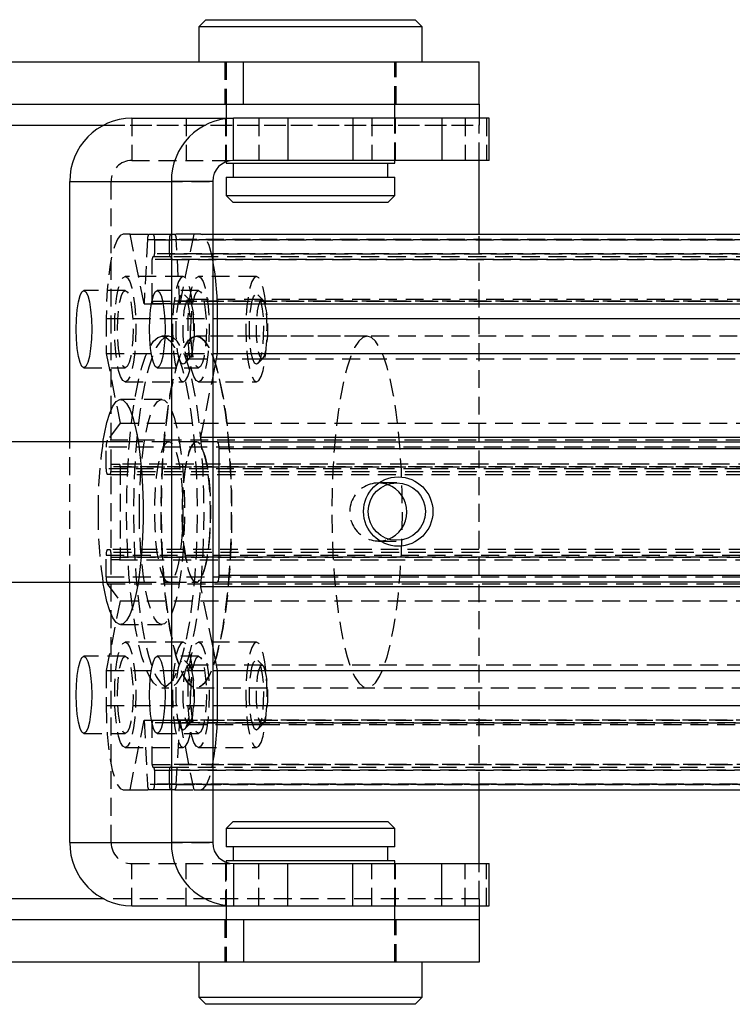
# Model space of a CAD drawing. Extents: x 32 to 389, y 23 to 292.
# Tile 5 of 8: x 190 to 240, y 105 to 175. Entities that reach past the tile are written whole.
import ezdxf

# ---------------------------------------------------------------- set-up
doc = ezdxf.new("R2010")
doc.units = 0
doc.linetypes.add('HIDDEN', pattern=[1.905, 1.27, -0.635])
doc.layers.get('0').update_dxf_attribs({"linetype": 'CONTINUOUS'})

msp = doc.modelspace()

# ---------------------------------------------------------------- linework, layer by layer
at = {"color": 7, "linetype": 'CONTINUOUS'}
for p, q in [((203.0158, 174.7672), (202.5158, 174.2672)), ((203.0158, 174.7672), (210.4533, 174.7672)), ((210.4533, 174.7672), (217.8908, 174.7672)), ((218.3908, 174.2672), (217.8908, 174.7672)), ((202.5158, 174.2672), (202.5158, 171.7672)), ((210.4533, 174.2672), (202.5158, 174.2672)), ((218.3908, 174.2672), (210.4533, 174.2672)), ((218.3908, 171.7672), (218.3908, 174.2672)), ((109.4648, 171.7672), (205.6809, 171.7672)), ((205.6809, 168.7672), (205.6809, 171.7672)), ((205.6809, 171.7672), (222.4533, 171.7672)), ((222.4533, 168.7672), (222.4533, 171.7672)), ((109.4648, 168.7672), (205.6809, 168.7672)), ((204.4533, 168.7672), (204.4533, 167.7672)), ((205.6809, 168.7672), (222.4533, 168.7672)), ((216.4533, 167.7672), (216.4533, 168.7672)), ((222.4533, 168.7672), (222.4533, 167.7672)), ((197.7434, 167.7672), (204.9655, 167.7672)), ((204.9655, 164.7672), (204.9655, 167.7672)), ((208.8411, 167.7672), (204.9655, 167.7672)), ((208.8411, 167.7672), (208.8411, 164.7672)), ((213.4707, 167.7672), (208.8411, 167.7672)), ((213.4707, 167.7672), (213.4707, 164.7672)), ((219.8041, 167.7672), (213.4707, 167.7672)), ((219.8041, 167.7672), (219.8041, 164.7672)), ((223.1684, 167.7672), (219.8041, 167.7672)), ((223.1684, 164.7672), (223.1684, 167.7672)), ((204.4533, 164.6731), (204.4533, 164.5672)), ((204.4533, 164.5672), (216.4533, 164.5672)), ((204.9533, 164.5672), (204.9533, 163.5672)), ((208.8411, 164.7672), (204.9655, 164.7672)), ((213.4707, 164.7672), (208.8411, 164.7672)), ((219.8041, 164.7672), (213.4707, 164.7672)), ((215.9533, 163.5672), (215.9533, 164.5672)), ((216.4533, 164.5672), (216.4533, 164.7672)), ((223.1684, 164.7672), (219.8041, 164.7672)), ((222.4533, 159.5172), (222.4533, 164.7672)), ((193.3349, 144.7672), (193.3349, 163.2672)), ((193.3349, 163.2672), (200.557, 163.2672)), ((200.557, 163.2672), (200.557, 116.2672)), ((203.496, 163.2672), (200.557, 163.2672)), ((203.496, 163.2672), (203.496, 116.2672)), ((204.4533, 163.5672), (204.4533, 162.2672)), ((204.4533, 163.5672), (216.4533, 163.5672)), ((216.4533, 162.2672), (216.4533, 163.5672)), ((204.4533, 162.2672), (204.9533, 161.7672)), ((204.4533, 162.2672), (216.4533, 162.2672)), ((215.9533, 161.7672), (204.9533, 161.7672)), ((215.9533, 161.7672), (216.4533, 162.2672)), ((203.496, 159.5172), (289.8341, 159.5172)), ((203.8471, 151.0319), (203.8471, 153.5172)), ((203.8471, 153.5172), (291.0378, 153.5172)), ((203.496, 149.2819), (203.8471, 151.0319)), ((203.8471, 151.0319), (291.0378, 151.0319)), ((203.496, 145.0912), (289.846, 145.0912)), ((198.1988, 144.7672), (142.9141, 144.7672)), ((203.8471, 144.7672), (203.496, 144.7672)), ((203.8471, 144.7672), (291.0378, 144.7672)), ((203.9474, 135.2672), (203.9474, 144.2672)), ((291.1381, 144.2672), (203.9474, 144.2672)), ((203.9474, 135.2672), (291.1381, 135.2672)), ((142.8248, 134.7672), (198.1988, 134.7672)), ((193.3349, 116.2672), (193.3349, 134.7672)), ((203.496, 134.7672), (203.8471, 134.7672)), ((289.846, 134.4432), (203.496, 134.4432)), ((291.0378, 134.7672), (203.8471, 134.7672)), ((203.8471, 128.5025), (203.496, 130.2525)), ((203.8471, 126.0172), (203.8471, 128.5025)), ((203.8471, 128.5025), (291.0378, 128.5025)), ((203.8471, 126.0172), (291.0378, 126.0172)), ((203.496, 120.0172), (289.8341, 120.0172)), ((222.4533, 114.7672), (222.4533, 120.0172)), ((204.9533, 117.7672), (204.4533, 117.2672)), ((204.9533, 117.7672), (210.4533, 117.7672)), ((210.4533, 117.7672), (215.9533, 117.7672)), ((216.4533, 117.2672), (215.9533, 117.7672)), ((204.4533, 117.2672), (204.4533, 115.9672)), ((210.4533, 117.2672), (204.4533, 117.2672)), ((216.4533, 117.2672), (210.4533, 117.2672)), ((216.4533, 115.9672), (216.4533, 117.2672)), ((193.3349, 116.2672), (200.557, 116.2672)), ((203.496, 116.2672), (200.557, 116.2672)), ((216.4533, 115.9672), (204.4533, 115.9672)), ((204.9533, 115.9672), (204.9533, 114.9672)), ((215.9533, 114.9672), (215.9533, 115.9672)), ((204.4533, 114.9672), (204.4533, 114.8613)), ((216.4533, 114.9672), (204.4533, 114.9672)), ((216.4533, 114.7672), (216.4533, 114.9672)), ((204.9655, 114.7672), (204.9655, 111.7672)), ((204.9655, 114.7672), (208.8411, 114.7672)), ((208.8411, 111.7672), (208.8411, 114.7672)), ((208.8411, 114.7672), (213.4707, 114.7672)), ((213.4707, 111.7672), (213.4707, 114.7672)), ((213.4707, 114.7672), (219.8041, 114.7672)), ((219.8041, 111.7672), (219.8041, 114.7672)), ((219.8041, 114.7672), (223.1684, 114.7672)), ((223.1684, 111.7672), (223.1684, 114.7672)), ((197.7434, 111.7672), (204.9655, 111.7672)), ((204.4533, 111.7672), (204.4533, 110.7672)), ((204.9655, 111.7672), (208.8411, 111.7672)), ((208.8411, 111.7672), (213.4707, 111.7672)), ((213.4707, 111.7672), (219.8041, 111.7672)), ((216.4533, 110.7672), (216.4533, 111.7672)), ((219.8041, 111.7672), (223.1684, 111.7672)), ((222.4533, 111.7672), (222.4533, 110.7672)), ((205.6809, 110.7672), (109.4648, 110.7672)), ((205.6809, 110.7672), (205.6809, 107.7672)), ((222.4533, 110.7672), (205.6809, 110.7672)), ((222.4533, 110.7672), (222.4533, 107.7672)), ((205.6809, 107.7672), (109.4648, 107.7672)), ((202.5158, 107.7672), (202.5158, 105.2672)), ((222.4533, 107.7672), (205.6809, 107.7672)), ((218.3908, 105.2672), (218.3908, 107.7672)), ((202.5158, 105.2672), (203.0158, 104.7672)), ((202.5158, 105.2672), (218.3908, 105.2672)), ((217.8908, 104.7672), (218.3908, 105.2672)), ((217.8908, 104.7672), (203.0158, 104.7672))]:
    msp.add_line(p, q, dxfattribs=at)
at = {"color": 7, "linetype": 'HIDDEN'}
for p, q in [((204.3533, 171.7672), (204.3533, 168.7672)), ((204.4533, 171.7672), (204.4533, 168.7672)), ((216.4533, 168.7672), (216.4533, 171.7672)), ((216.5533, 168.7672), (216.5533, 171.7672)), ((197.7434, 167.7672), (197.7434, 164.7672)), ((201.619, 167.7672), (201.619, 164.7672)), ((204.4033, 167.7672), (204.4033, 164.7672)), ((204.4533, 167.7672), (204.4533, 164.6731)), ((206.7861, 167.7672), (206.7861, 164.7672)), ((214.8179, 167.7672), (214.8179, 164.7672)), ((216.4533, 164.7672), (216.4533, 167.7672)), ((216.5033, 164.7672), (216.5033, 167.7672)), ((221.4536, 167.7672), (221.4536, 164.7672)), ((222.4533, 167.7672), (222.4533, 167.2672)), ((222.9651, 167.7672), (222.9651, 164.7672)), ((106.4533, 167.2672), (222.4533, 167.2672)), ((195.7238, 167.2672), (222.4533, 167.2672)), ((222.4533, 164.7672), (222.4533, 167.2672)), ((197.7434, 164.7672), (204.9655, 164.7672)), ((193.3349, 163.2672), (196.2739, 163.2672)), ((196.2739, 163.2672), (203.496, 163.2672)), ((196.2739, 116.2672), (196.2739, 163.2672)), ((197.6251, 159.5172), (197.1265, 159.5172)), ((198.6163, 154.5764), (197.6251, 159.5172)), ((197.6251, 159.5172), (198.9589, 159.5172)), ((198.862, 159.1466), (198.6163, 154.5764)), ((198.862, 159.1466), (286.0527, 159.1466)), ((198.9589, 159.5172), (199.2681, 159.5172)), ((199.2681, 159.5172), (200.5019, 159.5172)), ((199.3483, 159.1172), (199.3483, 158.1172)), ((199.3483, 159.1172), (286.539, 159.1172)), ((200.4216, 158.1172), (200.4216, 159.1172)), ((287.6123, 159.1172), (200.4216, 159.1172)), ((200.5019, 159.5172), (200.8111, 159.5172)), ((202.1448, 159.5172), (200.8111, 159.5172)), ((201.1536, 154.5764), (200.908, 159.1466)), ((288.0986, 159.1466), (200.908, 159.1466)), ((202.1448, 159.5172), (201.1536, 154.5764)), ((202.6434, 159.5172), (202.1448, 159.5172)), ((202.6434, 159.5172), (203.496, 159.5172)), ((222.4533, 120.0172), (222.4533, 159.5172)), ((199.2029, 154.7672), (199.2029, 157.7172)), ((286.3936, 157.7172), (199.2029, 157.7172)), ((199.3082, 157.9172), (199.243, 157.9172)), ((200.4617, 157.9172), (199.3082, 157.9172)), ((286.539, 158.1172), (199.3483, 158.1172)), ((200.4216, 158.1172), (287.6123, 158.1172)), ((200.5269, 157.9172), (200.4617, 157.9172)), ((287.7176, 157.9172), (200.5269, 157.9172)), ((200.5671, 157.7172), (200.5671, 154.7672)), ((200.5671, 157.7172), (287.7577, 157.7172)), ((201.3916, 156.5172), (197.277, 156.5172)), ((206.6076, 156.5172), (202.493, 156.5172)), ((197.277, 155.5172), (194.338, 155.5172)), ((202.493, 155.5172), (199.554, 155.5172)), ((199.2029, 154.7672), (286.3936, 154.7672)), ((287.7577, 154.7672), (200.5671, 154.7672)), ((201.8698, 154.8227), (201.4943, 155.2142)), ((206.9994, 154.8672), (201.7835, 154.8672)), ((207.0857, 154.8227), (206.7103, 155.2142)), ((285.1771, 154.8672), (206.9994, 154.8672)), ((198.6163, 154.5764), (201.1536, 154.5764)), ((200.5269, 154.5672), (199.243, 154.5672)), ((200.5269, 154.5672), (287.7176, 154.5672)), ((201.1536, 154.5764), (288.3443, 154.5764)), ((195.9229, 153.5172), (195.9229, 151.0319)), ((195.9229, 153.5172), (283.1135, 153.5172)), ((200.3748, 152.2672), (199.885, 152.2672)), ((214.4821, 152.2672), (202.3342, 152.2672)), ((284.6265, 152.2672), (202.3342, 152.2672)), ((195.9229, 151.0319), (196.9141, 146.0911)), ((195.9229, 151.0319), (203.8471, 151.0319)), ((201.4943, 150.3202), (201.8698, 150.7117)), ((201.7835, 150.6672), (206.9994, 150.6672)), ((206.7103, 150.3202), (207.0857, 150.7117)), ((206.9994, 150.6672), (285.1771, 150.6672)), ((194.338, 150.0172), (197.277, 150.0172)), ((199.554, 150.0172), (202.493, 150.0172)), ((202.6553, 145.0912), (203.496, 149.2819)), ((197.277, 149.0172), (201.3916, 149.0172)), ((202.493, 149.0172), (206.6076, 149.0172)), ((199.885, 147.7672), (196.946, 147.7672)), ((196.9141, 146.0911), (195.9972, 144.8665)), ((196.9141, 146.0911), (284.1047, 146.0911)), ((202.6553, 145.0912), (203.496, 145.0912)), ((193.3349, 134.7672), (193.3349, 144.7672)), ((195.9229, 142.8422), (195.9229, 144.3835)), ((283.1135, 144.3835), (195.9229, 144.3835)), ((283.1879, 144.8665), (195.9972, 144.8665)), ((202.3342, 144.7672), (198.1988, 144.7672)), ((202.3342, 144.7672), (200.3748, 144.7672)), ((203.496, 144.7672), (202.6795, 144.7672)), ((283.1135, 142.8422), (195.9229, 142.8422)), ((196.2438, 142.9672), (196.2438, 142.6422)), ((283.4345, 142.9672), (196.2438, 142.9672)), ((196.284, 143.1672), (196.8758, 143.1672)), ((284.0664, 143.1672), (196.8758, 143.1672)), ((196.9159, 142.9672), (196.9159, 136.5672)), ((196.9159, 142.9672), (284.1066, 142.9672)), ((196.2037, 142.4422), (196.0031, 142.4422)), ((196.2037, 142.4422), (283.3944, 142.4422)), ((196.2438, 142.6422), (283.4345, 142.6422)), ((216.5963, 141.8342), (215.2788, 141.8342)), ((215.2788, 137.7002), (216.5963, 137.7002)), ((195.9229, 135.1509), (195.9229, 136.6922)), ((195.9229, 136.6922), (283.1135, 136.6922)), ((196.0031, 137.0922), (196.2037, 137.0922)), ((283.3944, 137.0922), (196.2037, 137.0922)), ((196.2438, 136.8922), (196.2438, 136.5672)), ((283.4345, 136.8922), (196.2438, 136.8922)), ((196.2438, 136.5672), (283.4345, 136.5672)), ((284.1066, 136.5672), (196.9159, 136.5672)), ((196.8758, 136.3672), (196.284, 136.3672)), ((196.8758, 136.3672), (284.0664, 136.3672)), ((195.9229, 135.1509), (283.1135, 135.1509)), ((195.9972, 134.6679), (196.9141, 133.4433)), ((195.9972, 134.6679), (283.1879, 134.6679)), ((198.1988, 134.7672), (202.3342, 134.7672)), ((200.3748, 134.7672), (202.3342, 134.7672)), ((203.496, 130.2525), (202.6553, 134.4432)), ((203.496, 134.4432), (202.6553, 134.4432)), ((202.6795, 134.7672), (203.496, 134.7672)), ((196.9141, 133.4433), (195.9229, 128.5025)), ((196.9141, 133.4433), (284.1047, 133.4433)), ((196.946, 131.7672), (199.885, 131.7672)), ((201.3916, 130.5172), (197.277, 130.5172)), ((206.6076, 130.5172), (202.493, 130.5172)), ((197.277, 129.5172), (194.338, 129.5172)), ((202.493, 129.5172), (199.554, 129.5172)), ((201.8698, 128.8227), (201.4943, 129.2142)), ((206.9994, 128.8672), (201.7835, 128.8672)), ((207.0857, 128.8227), (206.7103, 129.2142)), ((285.1771, 128.8672), (206.9994, 128.8672)), ((195.9229, 128.5025), (195.9229, 126.0172)), ((195.9229, 128.5025), (203.8471, 128.5025)), ((199.885, 127.2672), (200.3748, 127.2672)), ((202.3342, 127.2672), (214.4821, 127.2672)), ((202.3342, 127.2672), (284.6265, 127.2672)), ((195.9229, 126.0172), (283.1135, 126.0172)), ((197.6251, 120.0172), (198.6163, 124.958)), ((198.6163, 124.958), (198.862, 120.3878)), ((198.6163, 124.958), (201.1536, 124.958)), ((199.2029, 121.8172), (199.2029, 124.7672)), ((286.3936, 124.7672), (199.2029, 124.7672)), ((199.243, 124.9672), (200.5269, 124.9672)), ((287.7176, 124.9672), (200.5269, 124.9672)), ((200.5671, 124.7672), (200.5671, 121.8172)), ((200.5671, 124.7672), (287.7577, 124.7672)), ((200.908, 120.3878), (201.1536, 124.958)), ((201.1536, 124.958), (202.1448, 120.0172)), ((201.1536, 124.958), (288.3443, 124.958)), ((201.4943, 124.3202), (201.8698, 124.7117)), ((201.7835, 124.6672), (206.9994, 124.6672)), ((206.7103, 124.3202), (207.0857, 124.7117)), ((206.9994, 124.6672), (285.1771, 124.6672)), ((194.338, 124.0172), (197.277, 124.0172)), ((199.554, 124.0172), (202.493, 124.0172)), ((197.277, 123.0172), (201.3916, 123.0172)), ((202.493, 123.0172), (206.6076, 123.0172)), ((199.2029, 121.8172), (286.3936, 121.8172)), ((287.7577, 121.8172), (200.5671, 121.8172)), ((199.243, 121.6172), (199.3082, 121.6172)), ((199.3082, 121.6172), (200.4617, 121.6172)), ((199.3483, 121.4172), (199.3483, 120.4172)), ((199.3483, 121.4172), (286.539, 121.4172)), ((200.4216, 120.4172), (200.4216, 121.4172)), ((287.6123, 121.4172), (200.4216, 121.4172)), ((200.4617, 121.6172), (200.5269, 121.6172)), ((200.5269, 121.6172), (287.7176, 121.6172)), ((286.539, 120.4172), (199.3483, 120.4172)), ((200.4216, 120.4172), (287.6123, 120.4172)), ((197.1265, 120.0172), (197.6251, 120.0172)), ((197.6251, 120.0172), (198.9589, 120.0172)), ((286.0527, 120.3878), (198.862, 120.3878)), ((199.2681, 120.0172), (198.9589, 120.0172)), ((200.5019, 120.0172), (199.2681, 120.0172)), ((200.8111, 120.0172), (200.5019, 120.0172)), ((200.8111, 120.0172), (202.1448, 120.0172)), ((200.908, 120.3878), (288.0986, 120.3878)), ((202.1448, 120.0172), (202.6434, 120.0172)), ((202.6434, 120.0172), (203.496, 120.0172)), ((193.3349, 116.2672), (196.2739, 116.2672)), ((196.2739, 116.2672), (203.496, 116.2672)), ((204.4533, 114.8613), (204.4533, 111.7672)), ((197.7434, 114.7672), (204.9655, 114.7672)), ((197.7434, 111.7672), (197.7434, 114.7672)), ((201.619, 111.7672), (201.619, 114.7672)), ((204.4033, 114.7672), (204.4033, 111.7672)), ((206.7861, 111.7672), (206.7861, 114.7672)), ((214.8179, 111.7672), (214.8179, 114.7672)), ((216.4533, 111.7672), (216.4533, 114.7672)), ((216.5033, 111.7672), (216.5033, 114.7672)), ((221.4536, 111.7672), (221.4536, 114.7672)), ((222.4533, 112.2672), (222.4533, 114.7672)), ((222.9651, 111.7672), (222.9651, 114.7672)), ((222.4533, 112.2672), (106.4533, 112.2672)), ((222.4533, 112.2672), (195.7238, 112.2672)), ((222.4533, 112.2672), (222.4533, 111.7672)), ((204.3533, 110.7672), (204.3533, 107.7672)), ((204.4533, 110.7672), (204.4533, 107.7672)), ((216.4533, 107.7672), (216.4533, 110.7672)), ((216.5533, 107.7672), (216.5533, 110.7672))]:
    msp.add_line(p, q, dxfattribs=at)
at = {"color": 8, "linetype": 'CONTINUOUS'}
for p, q in [((106.4533, 167.2672), (195.7238, 167.2672)), ((195.7238, 112.2672), (106.4533, 112.2672))]:
    msp.add_line(p, q, dxfattribs=at)
at = {"color": 7, "linetype": 'HIDDEN', "flags": 128}
for points in [[(197.1265, 159.5172), (196.9175, 159.4261), (196.7149, 159.1554), (196.5247, 158.7134), (196.3528, 158.1135), (196.2045, 157.3739), (196.0841, 156.5172), (195.9955, 155.5693), (195.9412, 154.5591), (195.9229, 153.5172)], [(203.496, 157.7525), (203.4171, 158.1135), (203.2453, 158.7134), (203.0551, 159.1554), (202.8524, 159.4261), (202.6434, 159.5172)], [(197.277, 149.0172), (197.1096, 149.1112), (196.9506, 149.3886), (196.808, 149.8353), (196.6888, 150.4291), (196.5992, 151.1401), (196.5436, 151.9328), (196.5247, 152.7672), (196.5436, 153.6017), (196.5992, 154.3943), (196.6888, 155.1053), (196.808, 155.6991), (196.9506, 156.1458), (197.1096, 156.4232), (197.277, 156.5172), (197.4444, 156.4232), (197.6034, 156.1458), (197.7461, 155.6991), (197.8652, 155.1053), (197.9548, 154.3943), (198.0104, 153.6017), (198.0293, 152.7672), (198.0104, 151.9328), (197.9548, 151.1401), (197.8652, 150.4291), (197.7461, 149.8353), (197.6034, 149.3886), (197.4444, 149.1112), (197.277, 149.0172)], [(201.3916, 149.0172), (201.559, 149.1112), (201.718, 149.3886), (201.8607, 149.8353), (201.9798, 150.4291), (202.0694, 151.1401), (202.1251, 151.9328), (202.1439, 152.7672), (202.1251, 153.6017), (202.0694, 154.3943), (201.9798, 155.1053), (201.8607, 155.6991), (201.718, 156.1458), (201.559, 156.4232), (201.3916, 156.5172), (201.2242, 156.4232), (201.0652, 156.1458), (200.9226, 155.6991), (200.8034, 155.1053), (200.7138, 154.3943), (200.6582, 153.6017), (200.6393, 152.7672), (200.6582, 151.9328), (200.7138, 151.1401), (200.8034, 150.4291), (200.9226, 149.8353), (201.0652, 149.3886), (201.2242, 149.1112), (201.3916, 149.0172)], [(202.493, 149.0172), (202.3256, 149.1112), (202.1666, 149.3886), (202.0239, 149.8353), (201.9048, 150.4291), (201.8152, 151.1401), (201.7595, 151.9328), (201.7407, 152.7672), (201.7595, 153.6017), (201.8152, 154.3943), (201.9048, 155.1053), (202.0239, 155.6991), (202.1666, 156.1458), (202.3256, 156.4232), (202.493, 156.5172), (202.6604, 156.4232), (202.8194, 156.1458), (202.962, 155.6991), (203.0811, 155.1053), (203.1708, 154.3943), (203.2264, 153.6017), (203.2453, 152.7672), (203.2264, 151.9328), (203.1708, 151.1401), (203.0811, 150.4291), (202.962, 149.8353), (202.8194, 149.3886), (202.6604, 149.1112), (202.493, 149.0172)], [(206.6076, 149.0172), (206.775, 149.1112), (206.934, 149.3886), (207.0766, 149.8353), (207.1958, 150.4291), (207.2854, 151.1401), (207.341, 151.9328), (207.3599, 152.7672), (207.341, 153.6017), (207.2854, 154.3943), (207.1958, 155.1053), (207.0766, 155.6991), (206.934, 156.1458), (206.775, 156.4232), (206.6076, 156.5172), (206.4402, 156.4232), (206.2812, 156.1458), (206.1385, 155.6991), (206.0194, 155.1053), (205.9298, 154.3943), (205.8741, 153.6017), (205.8553, 152.7672), (205.8741, 151.9328), (205.9298, 151.1401), (206.0194, 150.4291), (206.1385, 149.8353), (206.2812, 149.3886), (206.4402, 149.1112), (206.6076, 149.0172)], [(196.7253, 152.7672), (196.7441, 153.479), (196.7992, 154.1422), (196.8869, 154.7118), (197.0012, 155.1488), (197.1342, 155.4235), (197.277, 155.5172), (197.4198, 155.4235), (197.5528, 155.1488), (197.6671, 154.7118), (197.7548, 154.1422), (197.8099, 153.479), (197.8287, 152.7672), (197.8099, 152.0555), (197.7548, 151.3922), (197.6671, 150.8227), (197.5528, 150.3856), (197.4198, 150.1109), (197.277, 150.0172), (197.1342, 150.1109), (197.0012, 150.3856), (196.8869, 150.8227), (196.7992, 151.3922), (196.7441, 152.0555), (196.7253, 152.7672)], [(201.9413, 152.7672), (201.9601, 153.479), (202.0152, 154.1422), (202.1029, 154.7118), (202.2171, 155.1488), (202.3502, 155.4235), (202.493, 155.5172), (202.6358, 155.4235), (202.7688, 155.1488), (202.8831, 154.7118), (202.9707, 154.1422), (203.0259, 153.479), (203.0446, 152.7672), (203.0259, 152.0555), (202.9707, 151.3922), (202.8831, 150.8227), (202.7688, 150.3856), (202.6358, 150.1109), (202.493, 150.0172), (202.3502, 150.1109), (202.2171, 150.3856), (202.1029, 150.8227), (202.0152, 151.3922), (201.9601, 152.0555), (201.9413, 152.7672)], [(201.3916, 150.2672), (201.2563, 150.3599), (201.131, 150.6312), (201.0251, 151.0608), (200.9463, 151.617), (200.9006, 152.2586), (200.8913, 152.9378), (200.919, 153.6044), (200.9819, 154.2089), (201.0751, 154.7065), (201.1918, 155.0602), (201.3233, 155.2439), (201.4599, 155.2439), (201.5914, 155.0602), (201.7081, 154.7065), (201.8014, 154.2089), (201.8642, 153.6044), (201.892, 152.9378), (201.8827, 152.2586), (201.8369, 151.617), (201.7582, 151.0608), (201.6522, 150.6312), (201.5269, 150.3599), (201.3916, 150.2672)], [(201.7835, 154.8672), (201.6593, 154.7739), (201.5462, 154.5023), (201.4541, 154.0765), (201.3913, 153.5344), (201.3634, 152.9241), (201.3728, 152.2999), (201.4186, 151.7172), (201.4969, 151.2278), (201.6007, 150.8752), (201.7207, 150.6907), (201.8463, 150.6907), (201.9663, 150.8752), (202.07, 151.2278), (202.1483, 151.7172), (202.1942, 152.2999), (202.2036, 152.9241), (202.1757, 153.5344), (202.1129, 154.0765), (202.0208, 154.5023), (201.9077, 154.7739), (201.7835, 154.8672)], [(206.6076, 150.2672), (206.4723, 150.3599), (206.347, 150.6312), (206.241, 151.0608), (206.1623, 151.617), (206.1165, 152.2586), (206.1072, 152.9378), (206.135, 153.6044), (206.1978, 154.2089), (206.2911, 154.7065), (206.4078, 155.0602), (206.5393, 155.2439), (206.6759, 155.2439), (206.8074, 155.0602), (206.9241, 154.7065), (207.0173, 154.2089), (207.0802, 153.6044), (207.1079, 152.9378), (207.0986, 152.2586), (207.0529, 151.617), (206.9741, 151.0608), (206.8682, 150.6312), (206.7429, 150.3599), (206.6076, 150.2672)], [(206.9994, 154.8672), (206.8753, 154.7739), (206.7621, 154.5023), (206.6701, 154.0765), (206.6073, 153.5344), (206.5793, 152.9241), (206.5887, 152.2999), (206.6346, 151.7172), (206.7129, 151.2278), (206.8167, 150.8752), (206.9367, 150.6907), (207.0622, 150.6907), (207.1822, 150.8752), (207.286, 151.2278), (207.3643, 151.7172), (207.4102, 152.2999), (207.4196, 152.9241), (207.3916, 153.5344), (207.3288, 154.0765), (207.2368, 154.5023), (207.1236, 154.7739), (206.9994, 154.8672)], [(199.885, 152.2672), (200.1873, 152.1761), (200.4851, 151.904), (200.7742, 151.4549), (201.0504, 150.8354), (201.3095, 150.0545), (201.5479, 149.1236), (201.762, 148.0562), (201.9488, 146.868), (202.1054, 145.5763), (202.2297, 144.1998), (202.3198, 142.7587), (202.3744, 141.2739), (202.3927, 139.7672), (202.3744, 138.2605), (202.3198, 136.7758), (202.2297, 135.3347), (202.1054, 133.9582), (201.9488, 132.6664), (201.762, 131.4782), (201.5479, 130.4108), (201.3095, 129.4799), (201.0504, 128.699), (200.7742, 128.0795), (200.4851, 127.6304), (200.1873, 127.3584), (199.885, 127.2672), (199.5827, 127.3584), (199.2849, 127.6304), (198.9958, 128.0795), (198.7196, 128.699), (198.4605, 129.4799), (198.2221, 130.4108), (198.008, 131.4782), (197.8212, 132.6664), (197.6646, 133.9582), (197.5403, 135.3347), (197.4502, 136.7758), (197.3956, 138.2605), (197.3773, 139.7672), (197.3956, 141.2739), (197.4502, 142.7587), (197.5403, 144.1998), (197.6646, 145.5763), (197.8212, 146.868), (198.008, 148.0562), (198.2221, 149.1236), (198.4605, 150.0545), (198.7196, 150.8354), (198.9958, 151.4549), (199.2849, 151.904), (199.5827, 152.1761), (199.885, 152.2672)], [(200.3748, 152.2672), (200.0726, 152.1761), (199.7747, 151.904), (199.4856, 151.4549), (199.2094, 150.8354), (198.9503, 150.0545), (198.7119, 149.1236), (198.4978, 148.0562), (198.311, 146.868), (198.1544, 145.5763), (198.0301, 144.1998), (197.94, 142.7587), (197.8854, 141.2739), (197.8672, 139.7672), (197.8854, 138.2605), (197.94, 136.7758), (198.0301, 135.3347), (198.1544, 133.9582), (198.311, 132.6664), (198.4978, 131.4782), (198.7119, 130.4108), (198.9503, 129.4799), (199.2094, 128.699), (199.4856, 128.0795), (199.7747, 127.6304), (200.0726, 127.3584), (200.3748, 127.2672), (200.6771, 127.3584), (200.9749, 127.6304), (201.2641, 128.0795), (201.5402, 128.699), (201.7993, 129.4799), (202.0377, 130.4108), (202.2518, 131.4782), (202.4386, 132.6664), (202.5953, 133.9582), (202.7195, 135.3347), (202.8096, 136.7758), (202.8642, 138.2605), (202.8825, 139.7672), (202.8642, 141.2739), (202.8096, 142.7587), (202.7195, 144.1998), (202.5953, 145.5763), (202.4386, 146.868), (202.2518, 148.0562), (202.0377, 149.1236), (201.7993, 150.0545), (201.5402, 150.8354), (201.2641, 151.4549), (200.9749, 151.904), (200.6771, 152.1761), (200.3748, 152.2672)], [(202.3342, 152.2672), (202.0319, 152.1761), (201.734, 151.904), (201.4449, 151.4549), (201.1688, 150.8354), (200.9096, 150.0545), (200.6713, 149.1236), (200.4571, 148.0562), (200.2704, 146.868), (200.1137, 145.5763), (199.9894, 144.1998), (199.8994, 142.7587), (199.8448, 141.2739), (199.8265, 139.7672), (199.8448, 138.2605), (199.8994, 136.7758), (199.9894, 135.3347), (200.1137, 133.9582), (200.2704, 132.6664), (200.4571, 131.4782), (200.6713, 130.4108), (200.9096, 129.4799), (201.1688, 128.699), (201.4449, 128.0795), (201.734, 127.6304), (202.0319, 127.3584), (202.3342, 127.2672), (202.6364, 127.3584), (202.9343, 127.6304), (203.2234, 128.0795), (203.4995, 128.699), (203.7587, 129.4799), (203.9971, 130.4108), (204.2112, 131.4782), (204.3979, 132.6664), (204.5546, 133.9582), (204.6789, 135.3347), (204.769, 136.7758), (204.8236, 138.2605), (204.8418, 139.7672), (204.8236, 141.2739), (204.769, 142.7587), (204.6789, 144.1998), (204.5546, 145.5763), (204.3979, 146.868), (204.2112, 148.0562), (203.9971, 149.1236), (203.7587, 150.0545), (203.4995, 150.8354), (203.2234, 151.4549), (202.9343, 151.904), (202.6364, 152.1761), (202.3342, 152.2672)], [(202.3342, 152.2672), (202.6364, 152.1761), (202.9343, 151.904), (203.2234, 151.4549), (203.4995, 150.8354), (203.7587, 150.0545), (203.9971, 149.1236), (204.2112, 148.0562), (204.3979, 146.868), (204.5546, 145.5763), (204.6789, 144.1998), (204.769, 142.7587), (204.8236, 141.2739), (204.8418, 139.7672), (204.8236, 138.2605), (204.769, 136.7758), (204.6789, 135.3347), (204.5546, 133.9582), (204.3979, 132.6664), (204.2112, 131.4782), (203.9971, 130.4108), (203.7587, 129.4799), (203.4995, 128.699), (203.2234, 128.0795), (202.9343, 127.6304), (202.6364, 127.3584), (202.3342, 127.2672), (202.0319, 127.3584), (201.734, 127.6304), (201.4449, 128.0795), (201.1688, 128.699), (200.9096, 129.4799), (200.6713, 130.4108), (200.4571, 131.4782), (200.2704, 132.6664), (200.1137, 133.9582), (199.9894, 135.3347), (199.8994, 136.7758), (199.8448, 138.2605), (199.8265, 139.7672), (199.8448, 141.2739), (199.8994, 142.7587), (199.9894, 144.1998), (200.1137, 145.5763), (200.2704, 146.868), (200.4571, 148.0562), (200.6713, 149.1236), (200.9096, 150.0545), (201.1688, 150.8354), (201.4449, 151.4549), (201.734, 151.904), (202.0319, 152.1761), (202.3342, 152.2672)], [(214.4821, 152.2672), (214.1798, 152.1761), (213.882, 151.904), (213.5928, 151.4549), (213.3167, 150.8354), (213.0576, 150.0545), (212.8192, 149.1236), (212.6051, 148.0562), (212.4183, 146.868), (212.2616, 145.5763), (212.1374, 144.1998), (212.0473, 142.7587), (211.9927, 141.2739), (211.9744, 139.7672), (211.9927, 138.2605), (212.0473, 136.7758), (212.1374, 135.3347), (212.2616, 133.9582), (212.4183, 132.6664), (212.6051, 131.4782), (212.8192, 130.4108), (213.0576, 129.4799), (213.3167, 128.699), (213.5928, 128.0795), (213.882, 127.6304), (214.1798, 127.3584), (214.4821, 127.2672), (214.7843, 127.3584), (215.0822, 127.6304), (215.3713, 128.0795), (215.6474, 128.699), (215.9066, 129.4799), (216.145, 130.4108), (216.3591, 131.4782), (216.5458, 132.6664), (216.7025, 133.9582), (216.8268, 135.3347), (216.9169, 136.7758), (216.9715, 138.2605), (216.9897, 139.7672), (216.9715, 141.2739), (216.9169, 142.7587), (216.8268, 144.1998), (216.7025, 145.5763), (216.5458, 146.868), (216.3591, 148.0562), (216.145, 149.1236), (215.9066, 150.0545), (215.6474, 150.8354), (215.3713, 151.4549), (215.0822, 151.904), (214.7843, 152.1761), (214.4821, 152.2672)], [(198.2801, 139.7672), (198.2989, 140.9884), (198.3549, 142.181), (198.4467, 143.317), (198.5723, 144.3698), (198.7286, 145.3147), (198.9121, 146.1296), (199.1183, 146.7953), (199.3425, 147.2963), (199.5794, 147.6209), (199.8235, 147.7613), (200.069, 147.7144), (200.3103, 147.4812), (200.5415, 147.0672), (200.7574, 146.4821), (200.9528, 145.7396), (201.1232, 144.8572), (201.2645, 143.8554), (201.3735, 142.7577), (201.4477, 141.59), (201.4852, 140.3796), (201.4852, 139.1548), (201.4477, 137.9444), (201.3735, 136.7767), (201.2645, 135.6791), (201.1232, 134.6773), (200.9528, 133.7948), (200.7574, 133.0523), (200.5415, 132.4672), (200.3103, 132.0532), (200.069, 131.82), (199.8235, 131.7731), (199.5794, 131.9135), (199.3425, 132.2381), (199.1183, 132.7391), (198.9121, 133.4049), (198.7286, 134.2198), (198.5723, 135.1647), (198.4467, 136.2175), (198.3549, 137.3534), (198.2989, 138.546), (198.2801, 139.7672)], [(200.3748, 134.7672), (200.185, 134.8576), (200.002, 135.1254), (199.8325, 135.5609), (199.6826, 136.1485), (199.5577, 136.8669), (199.4624, 137.6901), (199.4, 138.5884), (199.3729, 139.5293), (199.382, 140.4788), (199.4269, 141.4026), (199.5061, 142.2672), (199.6167, 143.0415), (199.7548, 143.6975), (199.9152, 144.2114), (200.0922, 144.5647), (200.2795, 144.7446), (200.4702, 144.7446), (200.6574, 144.5647), (200.8345, 144.2114), (200.9949, 143.6975), (201.1329, 143.0415), (201.2435, 142.2672), (201.3227, 141.4026), (201.3677, 140.4788), (201.3768, 139.5293), (201.3496, 138.5884), (201.2872, 137.6901), (201.1919, 136.8669), (201.067, 136.1485), (200.9171, 135.5609), (200.7476, 135.1254), (200.5647, 134.8576), (200.3748, 134.7672)], [(202.3342, 144.7672), (202.1443, 144.6769), (201.9614, 144.4091), (201.7919, 143.9735), (201.642, 143.3859), (201.5171, 142.6675), (201.4217, 141.8443), (201.3594, 140.946), (201.3322, 140.0051), (201.3413, 139.0556), (201.3863, 138.1319), (201.4655, 137.2672), (201.5761, 136.4929), (201.7141, 135.8369), (201.8745, 135.323), (202.0516, 134.9697), (202.2388, 134.7899), (202.4295, 134.7899), (202.6168, 134.9697), (202.7938, 135.323), (202.9542, 135.8369), (203.0922, 136.4929), (203.2028, 137.2672), (203.2821, 138.1319), (203.327, 139.0556), (203.3361, 140.0051), (203.309, 140.946), (203.2466, 141.8443), (203.1512, 142.6675), (203.0264, 143.3859), (202.8765, 143.9735), (202.707, 144.4091), (202.524, 144.6769), (202.3342, 144.7672)], [(202.3342, 134.7672), (202.1443, 134.8576), (201.9614, 135.1254), (201.7919, 135.5609), (201.642, 136.1485), (201.5171, 136.8669), (201.4217, 137.6901), (201.3594, 138.5884), (201.3322, 139.5293), (201.3413, 140.4788), (201.3863, 141.4026), (201.4655, 142.2672), (201.5761, 143.0415), (201.7141, 143.6975), (201.8745, 144.2114), (202.0516, 144.5647), (202.2388, 144.7446), (202.4295, 144.7446), (202.6168, 144.5647), (202.7938, 144.2114), (202.9542, 143.6975), (203.0922, 143.0415), (203.2028, 142.2672), (203.2821, 141.4026), (203.327, 140.4788), (203.3361, 139.5293), (203.309, 138.5884), (203.2466, 137.6901), (203.1512, 136.8669), (203.0264, 136.1485), (202.8765, 135.5609), (202.707, 135.1254), (202.524, 134.8576), (202.3342, 134.7672)], [(215.9376, 141.7218), (215.8757, 141.7424), (215.2788, 141.8342)], [(197.277, 123.0172), (197.1096, 123.1112), (196.9506, 123.3886), (196.808, 123.8353), (196.6888, 124.4291), (196.5992, 125.1401), (196.5436, 125.9328), (196.5247, 126.7672), (196.5436, 127.6017), (196.5992, 128.3943), (196.6888, 129.1053), (196.808, 129.6991), (196.9506, 130.1458), (197.1096, 130.4232), (197.277, 130.5172), (197.4444, 130.4232), (197.6034, 130.1458), (197.7461, 129.6991), (197.8652, 129.1053), (197.9548, 128.3943), (198.0104, 127.6017), (198.0293, 126.7672), (198.0104, 125.9328), (197.9548, 125.1401), (197.8652, 124.4291), (197.7461, 123.8353), (197.6034, 123.3886), (197.4444, 123.1112), (197.277, 123.0172)], [(201.3916, 123.0172), (201.559, 123.1112), (201.718, 123.3886), (201.8607, 123.8353), (201.9798, 124.4291), (202.0694, 125.1401), (202.1251, 125.9328), (202.1439, 126.7672), (202.1251, 127.6017), (202.0694, 128.3943), (201.9798, 129.1053), (201.8607, 129.6991), (201.718, 130.1458), (201.559, 130.4232), (201.3916, 130.5172), (201.2242, 130.4232), (201.0652, 130.1458), (200.9226, 129.6991), (200.8034, 129.1053), (200.7138, 128.3943), (200.6582, 127.6017), (200.6393, 126.7672), (200.6582, 125.9328), (200.7138, 125.1401), (200.8034, 124.4291), (200.9226, 123.8353), (201.0652, 123.3886), (201.2242, 123.1112), (201.3916, 123.0172)], [(202.493, 123.0172), (202.3256, 123.1112), (202.1666, 123.3886), (202.0239, 123.8353), (201.9048, 124.4291), (201.8152, 125.1401), (201.7595, 125.9328), (201.7407, 126.7672), (201.7595, 127.6017), (201.8152, 128.3943), (201.9048, 129.1053), (202.0239, 129.6991), (202.1666, 130.1458), (202.3256, 130.4232), (202.493, 130.5172), (202.6604, 130.4232), (202.8194, 130.1458), (202.962, 129.6991), (203.0811, 129.1053), (203.1708, 128.3943), (203.2264, 127.6017), (203.2453, 126.7672), (203.2264, 125.9328), (203.1708, 125.1401), (203.0811, 124.4291), (202.962, 123.8353), (202.8194, 123.3886), (202.6604, 123.1112), (202.493, 123.0172)], [(206.6076, 123.0172), (206.775, 123.1112), (206.934, 123.3886), (207.0766, 123.8353), (207.1958, 124.4291), (207.2854, 125.1401), (207.341, 125.9328), (207.3599, 126.7672), (207.341, 127.6017), (207.2854, 128.3943), (207.1958, 129.1053), (207.0766, 129.6991), (206.934, 130.1458), (206.775, 130.4232), (206.6076, 130.5172), (206.4402, 130.4232), (206.2812, 130.1458), (206.1385, 129.6991), (206.0194, 129.1053), (205.9298, 128.3943), (205.8741, 127.6017), (205.8553, 126.7672), (205.8741, 125.9328), (205.9298, 125.1401), (206.0194, 124.4291), (206.1385, 123.8353), (206.2812, 123.3886), (206.4402, 123.1112), (206.6076, 123.0172)], [(196.7253, 126.7672), (196.7441, 127.479), (196.7992, 128.1422), (196.8869, 128.7118), (197.0012, 129.1488), (197.1342, 129.4235), (197.277, 129.5172), (197.4198, 129.4235), (197.5528, 129.1488), (197.6671, 128.7118), (197.7548, 128.1422), (197.8099, 127.479), (197.8287, 126.7672), (197.8099, 126.0555), (197.7548, 125.3922), (197.6671, 124.8227), (197.5528, 124.3856), (197.4198, 124.1109), (197.277, 124.0172), (197.1342, 124.1109), (197.0012, 124.3856), (196.8869, 124.8227), (196.7992, 125.3922), (196.7441, 126.0555), (196.7253, 126.7672)], [(201.9413, 126.7672), (201.9601, 127.479), (202.0152, 128.1422), (202.1029, 128.7118), (202.2171, 129.1488), (202.3502, 129.4235), (202.493, 129.5172), (202.6358, 129.4235), (202.7688, 129.1488), (202.8831, 128.7118), (202.9707, 128.1422), (203.0259, 127.479), (203.0446, 126.7672), (203.0259, 126.0555), (202.9707, 125.3922), (202.8831, 124.8227), (202.7688, 124.3856), (202.6358, 124.1109), (202.493, 124.0172), (202.3502, 124.1109), (202.2171, 124.3856), (202.1029, 124.8227), (202.0152, 125.3922), (201.9601, 126.0555), (201.9413, 126.7672)], [(201.3916, 124.2672), (201.2563, 124.3599), (201.131, 124.6312), (201.0251, 125.0608), (200.9463, 125.6171), (200.9006, 126.2586), (200.8913, 126.9378), (200.919, 127.6044), (200.9819, 128.2089), (201.0751, 128.7065), (201.1918, 129.0602), (201.3233, 129.2439), (201.4599, 129.2439), (201.5914, 129.0602), (201.7081, 128.7065), (201.8014, 128.2089), (201.8642, 127.6044), (201.892, 126.9378), (201.8827, 126.2586), (201.8369, 125.6171), (201.7582, 125.0608), (201.6522, 124.6312), (201.5269, 124.3599), (201.3916, 124.2672)], [(201.7835, 128.8672), (201.6593, 128.7739), (201.5462, 128.5023), (201.4541, 128.0765), (201.3913, 127.5344), (201.3634, 126.9241), (201.3728, 126.2999), (201.4186, 125.7172), (201.4969, 125.2278), (201.6007, 124.8752), (201.7207, 124.6907), (201.8463, 124.6907), (201.9663, 124.8752), (202.07, 125.2278), (202.1483, 125.7172), (202.1942, 126.2999), (202.2036, 126.9241), (202.1757, 127.5344), (202.1129, 128.0765), (202.0208, 128.5023), (201.9077, 128.7739), (201.7835, 128.8672)], [(206.6076, 124.2672), (206.4723, 124.3599), (206.347, 124.6312), (206.241, 125.0608), (206.1623, 125.6171), (206.1165, 126.2586), (206.1072, 126.9378), (206.135, 127.6044), (206.1978, 128.2089), (206.2911, 128.7065), (206.4078, 129.0602), (206.5393, 129.2439), (206.6759, 129.2439), (206.8074, 129.0602), (206.9241, 128.7065), (207.0173, 128.2089), (207.0802, 127.6044), (207.1079, 126.9378), (207.0986, 126.2586), (207.0529, 125.6171), (206.9741, 125.0608), (206.8682, 124.6312), (206.7429, 124.3599), (206.6076, 124.2672)], [(206.9994, 128.8672), (206.8753, 128.7739), (206.7621, 128.5023), (206.6701, 128.0765), (206.6073, 127.5344), (206.5793, 126.9241), (206.5887, 126.2999), (206.6346, 125.7172), (206.7129, 125.2278), (206.8167, 124.8752), (206.9367, 124.6907), (207.0622, 124.6907), (207.1822, 124.8752), (207.286, 125.2278), (207.3643, 125.7172), (207.4102, 126.2999), (207.4196, 126.9241), (207.3916, 127.5344), (207.3288, 128.0765), (207.2368, 128.5023), (207.1236, 128.7739), (206.9994, 128.8672)], [(195.9229, 126.0172), (195.9412, 124.9753), (195.9955, 123.9651), (196.0841, 123.0172), (196.2045, 122.1605), (196.3528, 121.4209), (196.5247, 120.8211), (196.7149, 120.3791), (196.9175, 120.1084), (197.1265, 120.0172)], [(202.6434, 120.0172), (202.8524, 120.1084), (203.0551, 120.3791), (203.2453, 120.8211), (203.4171, 121.4209), (203.496, 121.7819)]]:
    msp.add_lwpolyline(points, dxfattribs=at)
at = {"color": 7, "linetype": 'CONTINUOUS', "flags": 128}
for points in [[(193.7863, 152.7672), (193.8051, 153.479), (193.8602, 154.1422), (193.9479, 154.7118), (194.0622, 155.1488), (194.1952, 155.4235), (194.338, 155.5172), (194.4808, 155.4235), (194.6138, 155.1488), (194.7281, 154.7118), (194.8158, 154.1422), (194.8709, 153.479), (194.8897, 152.7672), (194.8709, 152.0555), (194.8158, 151.3922), (194.7281, 150.8227), (194.6138, 150.3856), (194.4808, 150.1109), (194.338, 150.0172), (194.1952, 150.1109), (194.0622, 150.3856), (193.9479, 150.8227), (193.8602, 151.3922), (193.8051, 152.0555), (193.7863, 152.7672)], [(199.0023, 152.7672), (199.0211, 153.479), (199.0762, 154.1422), (199.1639, 154.7118), (199.2781, 155.1488), (199.4112, 155.4235), (199.554, 155.5172), (199.6967, 155.4235), (199.8298, 155.1488), (199.9441, 154.7118), (200.0317, 154.1422), (200.0868, 153.479), (200.1056, 152.7672), (200.0868, 152.0555), (200.0317, 151.3922), (199.9441, 150.8227), (199.8298, 150.3856), (199.6967, 150.1109), (199.554, 150.0172), (199.4112, 150.1109), (199.2781, 150.3856), (199.1639, 150.8227), (199.0762, 151.3922), (199.0211, 152.0555), (199.0023, 152.7672)], [(195.6931, 144.7672), (195.7896, 145.3147), (195.973, 146.1296), (196.1793, 146.7953), (196.4035, 147.2963), (196.6404, 147.6209), (196.8845, 147.7613), (197.13, 147.7144), (197.3712, 147.4812), (197.6025, 147.0672), (197.8184, 146.4821), (198.0138, 145.7396), (198.1841, 144.8572), (198.3255, 143.8554), (198.4345, 142.7577), (198.5087, 141.59), (198.5462, 140.3796), (198.5462, 139.1548), (198.5087, 137.9444), (198.4345, 136.7767), (198.3255, 135.6791), (198.1841, 134.6773), (198.0138, 133.7948), (197.8184, 133.0523), (197.6025, 132.4672), (197.3712, 132.0532), (197.13, 131.82), (196.8845, 131.7731), (196.6404, 131.9135), (196.4035, 132.2381), (196.1793, 132.7391), (195.973, 133.4049), (195.7896, 134.2198), (195.6931, 134.7672)], [(193.7863, 126.7672), (193.8051, 127.479), (193.8602, 128.1422), (193.9479, 128.7118), (194.0622, 129.1488), (194.1952, 129.4235), (194.338, 129.5172), (194.4808, 129.4235), (194.6138, 129.1488), (194.7281, 128.7118), (194.8158, 128.1422), (194.8709, 127.479), (194.8897, 126.7672), (194.8709, 126.0555), (194.8158, 125.3922), (194.7281, 124.8227), (194.6138, 124.3856), (194.4808, 124.1109), (194.338, 124.0172), (194.1952, 124.1109), (194.0622, 124.3856), (193.9479, 124.8227), (193.8602, 125.3922), (193.8051, 126.0555), (193.7863, 126.7672)], [(199.0023, 126.7672), (199.0211, 127.479), (199.0762, 128.1422), (199.1639, 128.7118), (199.2781, 129.1488), (199.4112, 129.4235), (199.554, 129.5172), (199.6967, 129.4235), (199.8298, 129.1488), (199.9441, 128.7118), (200.0317, 128.1422), (200.0868, 127.479), (200.1056, 126.7672), (200.0868, 126.0555), (200.0317, 125.3922), (199.9441, 124.8227), (199.8298, 124.3856), (199.6967, 124.1109), (199.554, 124.0172), (199.4112, 124.1109), (199.2781, 124.3856), (199.1639, 124.8227), (199.0762, 125.3922), (199.0211, 126.0555), (199.0023, 126.7672)]]:
    msp.add_lwpolyline(points, dxfattribs=at)
at = {"color": 7, "linetype": 'CONTINUOUS'}
for centre, radius in [((216.6921, 139.8022), 2.465), ((216.5882, 139.7962), 2.038)]:
    msp.add_circle(centre, radius, dxfattribs=at)
for centre, radius, start, end in [((197.7897, 163.3125), 4.455, 90.594459, 180.582293), ((205.0118, 163.3125), 4.455, 90.594514, 180.582238), ((204.9809, 163.2823), 1.485, 90.594302, 180.582668), ((181.913, 153.8312), 21.9364, 359.17979, 10.297304), ((203.2491, 144.3872), 0.7086, 350.252074, 32.43549), ((215.2302, 139.7672), 2.0786, 289.89451, 70.10549), ((203.2491, 135.1472), 0.7086, 327.564602, 9.747855), ((181.3451, 125.7503), 22.5036, 349.843228, 0.679673), ((197.7897, 116.2219), 4.455, 179.417683, 269.405589), ((205.0118, 116.2219), 4.455, 179.417738, 269.405534), ((204.9809, 116.2521), 1.485, 179.417404, 269.405627)]:
    msp.add_arc(centre, radius, start, end, dxfattribs=at)
at = {"color": 7, "linetype": 'HIDDEN'}
for centre, radius, start, end in [((197.7588, 163.2823), 1.485, 90.594302, 180.582668), ((199.3547, 159.2158), 0.4976, 142.709857, 187.987256), ((198.7897, 159.2132), 0.5668, 350.251637, 32.435024), ((200.9804, 159.2132), 0.5669, 147.567396, 189.745943), ((200.4152, 159.2158), 0.4976, 352.01182, 37.291066), ((199.4822, 157.7652), 0.2834, 147.564622, 189.748615), ((199.069, 158.0692), 0.2834, 327.564622, 9.748615), ((200.701, 158.0692), 0.2834, 170.251385, 212.435378), ((200.2877, 157.7652), 0.2834, 350.251385, 32.435378), ((199.4822, 154.7192), 0.2834, 170.251593, 212.435171), ((200.2877, 154.7192), 0.2834, 327.564829, 9.748407), ((142.7008, 140.4526), 60.1337, 4.114508, 4.424046), ((226.9973, 140.0505), 31.6575, 171.431524, 180.512757), ((197.0129, 144.4629), 1.0929, 158.330578, 184.166121), ((196.4815, 142.7462), 0.5668, 170.252086, 212.436691), ((196.5232, 143.0152), 0.2834, 147.564788, 189.748474), ((196.6366, 143.0152), 0.2834, 350.252635, 32.438207), ((195.9645, 142.5942), 0.2835, 327.56963, 9.743632), ((215.3009, 139.7731), 2.0612, 90.614537, 287.989946), ((227.6053, 139.5267), 32.2651, 179.572931, 188.482787), ((196.4815, 136.7882), 0.5668, 147.563309, 189.747914), ((195.9645, 136.9402), 0.2835, 350.256368, 32.43037), ((196.5232, 136.5192), 0.2834, 170.251526, 212.435212), ((196.6366, 136.5192), 0.2834, 327.561793, 9.747365), ((197.0129, 135.0715), 1.0929, 175.833879, 201.669422), ((142.7008, 139.0818), 60.1337, 355.575954, 355.885492), ((199.4822, 124.8152), 0.2834, 147.564829, 189.748407), ((200.2877, 124.8152), 0.2834, 350.251593, 32.435171), ((199.4822, 121.7692), 0.2834, 170.251385, 212.435378), ((200.2877, 121.7692), 0.2834, 327.564622, 9.748615), ((199.069, 121.4652), 0.2834, 350.251385, 32.435378), ((200.701, 121.4652), 0.2834, 147.564622, 189.748615), ((198.7897, 120.3212), 0.5668, 327.56452, 9.748717), ((200.9803, 120.3212), 0.5669, 170.253704, 212.43306), ((199.3547, 120.3187), 0.4976, 172.012319, 217.290708), ((200.4153, 120.3187), 0.4975, 322.708369, 7.988604), ((197.7588, 116.2521), 1.485, 179.417404, 269.405627)]:
    msp.add_arc(centre, radius, start, end, dxfattribs=at)

doc.saveas('drawing.dxf')
